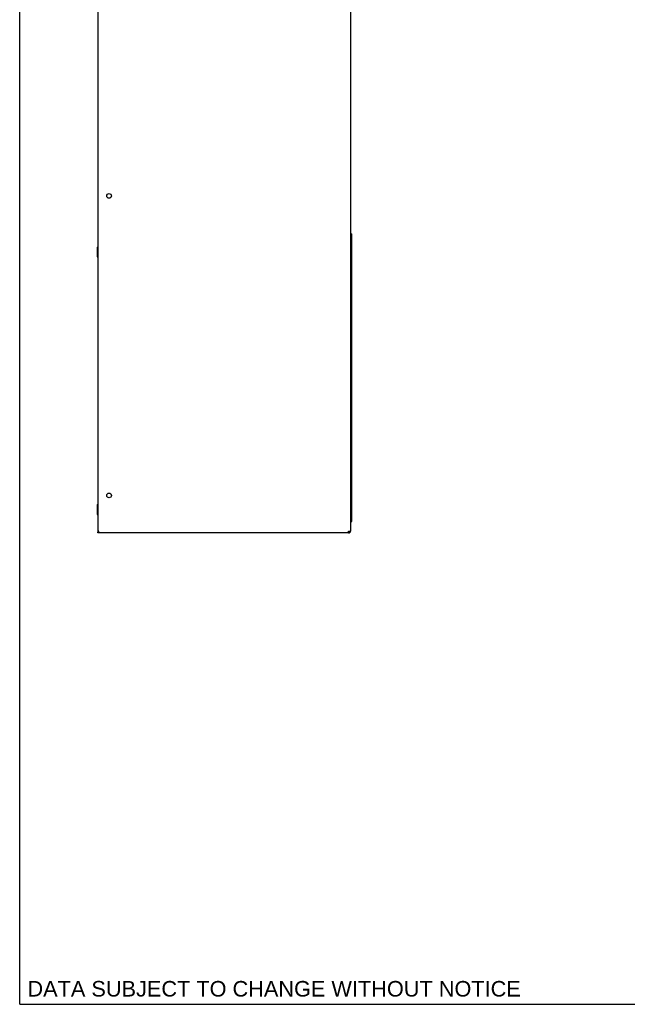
# Model space of a CAD drawing. Header units: inches. Extents: x 0 to 131, y 0 to 85.
# Tile 1 of 10: x 0 to 26, y 0 to 41. Entities that reach past the tile are written whole.
import ezdxf

# ---------------------------------------------------------------- set-up
doc = ezdxf.new("R2010")
doc.units = ezdxf.units.IN
doc.header["$LTSCALE"] = 7.192308
doc.header["$MEASUREMENT"] = 0
doc.layers.get('0').update_dxf_attribs({"linetype": 'CONTINUOUS'})
doc.layers.add('DIMENSIONS', color=7, linetype='CONTINUOUS')
doc.styles.get("Standard").update_dxf_attribs({"font": 'arial.ttf'})

msp = doc.modelspace()

# ---------------------------------------------------------------- linework, layer by layer
at = {"color": 7, "linetype": 'Continuous'}
for p, q in [((0, 0), (0, 84.6154)), ((3.2855, 64.9852), (3.2855, 19.9063)), ((13.9154, 64.384), (13.9154, 19.9063)), ((13.9548, 32.4063), (13.9154, 32.4063)), ((13.9548, 32.4063), (13.9548, 20.3197)), ((3.254, 31.8433), (3.2855, 31.8433)), ((3.254, 31.8433), (3.254, 31.4338)), ((3.254, 31.6386), (3.2855, 31.6386)), ((3.254, 31.4338), (3.2855, 31.4338)), ((3.254, 21.0165), (3.2855, 21.0165)), ((3.254, 21.0165), (3.254, 20.6071)), ((3.254, 20.8118), (3.2855, 20.8118)), ((3.254, 20.6071), (3.2855, 20.6071)), ((3.2855, 19.9063), (3.3251, 19.9063)), ((3.3184, 19.8861), (3.3119, 19.8671)), ((3.3249, 19.9063), (3.3184, 19.8861)), ((3.3252, 19.9063), (3.3185, 19.8961)), ((13.8367, 19.9063), (13.9154, 19.9063)), ((13.8367, 19.8275), (13.8367, 19.9063)), ((3.2921, 19.8683), (3.2855, 19.8669)), ((3.2855, 19.8275), (3.2855, 19.8669)), ((3.292, 19.8302), (3.2855, 19.8275)), ((13.8367, 19.8275), (3.2855, 19.8275)), ((0, 0), (130.7692, 0))]:
    msp.add_line(p, q, dxfattribs=at)
for points in [[(13.9548, 20.3197), (13.9533, 20.3098), (13.9488, 20.3), (13.9415, 20.2901), (13.9318, 20.2803), (13.9198, 20.2705), (13.9154, 20.2673)], [(3.3185, 19.8961), (3.3118, 19.8866), (3.3052, 19.8785), (3.2987, 19.8722), (3.2921, 19.8683)], [(3.3119, 19.8671), (3.3052, 19.8506), (3.2986, 19.838), (3.292, 19.8302)]]:
    msp.add_lwpolyline(points, dxfattribs=at)
for centre in [(3.758, 34.0008), (3.758, 21.4024)]:
    msp.add_circle(centre, 0.0984, dxfattribs=at)
for centre, radius, start in [((13.8761, 20.3197), 0.0787, 300.13396), ((13.8367, 19.9063), 0.0787, 270), ((13.8367, 19.9063), 0.0394, 270)]:
    msp.add_arc(centre, radius, start, 360, dxfattribs=at)

# ---------------------------------------------------------------- texts
at = {"layer": 'DIMENSIONS', "color": 2, "linetype": 'Continuous', "insert": (0.3269, 0.9808), "char_height": 0.653846, "width": 20.714041, "attachment_point": 1, "line_spacing_factor": 0.9}
msp.add_mtext('DATA SUBJECT TO CHANGE WITHOUT NOTICE', dxfattribs=at)

doc.saveas('drawing.dxf')
